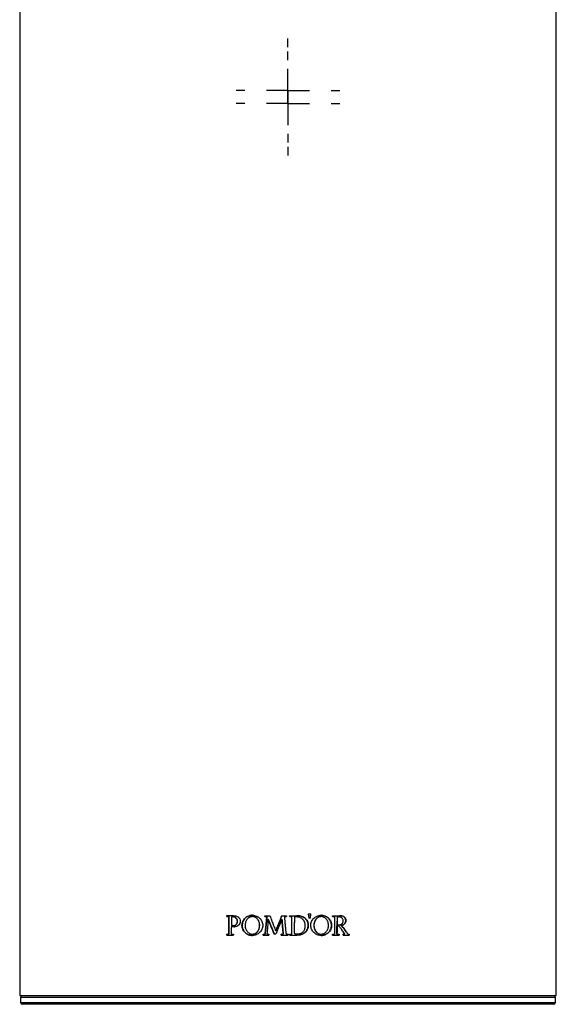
# Model space of a CAD drawing. Header units: millimetres. Extents: x 30 to 230, y 29 to 193.
# Tile 2 of 6: x 31 to 52, y 121 to 159. Entities that reach past the tile are written whole.
import ezdxf

# ---------------------------------------------------------------- set-up
doc = ezdxf.new("R2010")
doc.units = ezdxf.units.MM
doc.layers.add('图框', color=7, linetype='Continuous')

# ---------------------------------------------------------------- blocks, each defined once
blk = doc.blocks.new('SW_CENTERMARKSYMBOL_1')
at = {"layer": '图框', "color": 0}
for p, q in [((0, 1.667), (0, 2)), ((0, 0), (0, 0.833)), ((-1.667, 0), (-2, 0)), ((0, 0), (-0.833, 0)), ((0, 0), (0, -0.833)), ((0, 0), (0.833, 0)), ((1.667, 0), (2, 0)), ((0, -1.667), (0, -2))]:
    blk.add_line(p, q, dxfattribs=at)
blk = doc.blocks.new('SW_CENTERMARKSYMBOL_3')
at = {"layer": '图框', "color": 0}
for p, q in [((0, 1.667), (0, 2)), ((0, 0), (0, 0.833)), ((-1.667, 0), (-2, 0)), ((0, 0), (-0.833, 0)), ((0, 0), (0, -0.833)), ((0, 0), (0.833, 0)), ((1.667, 0), (2, 0)), ((0, -1.667), (0, -2))]:
    blk.add_line(p, q, dxfattribs=at)

msp = doc.modelspace()

# ---------------------------------------------------------------- linework, layer by layer
at = {"color": 7, "linetype": 'Continuous', "lineweight": 25}
for p, q in [((31.3, 176.24), (31.3, 121.24)), ((51.966, 121.24), (51.966, 176.24)), ((39.281, 124.305), (39.274, 124.305)), ((39.278, 124.319), (39.528, 124.319)), ((39.278, 124.29), (39.347, 124.29)), ((39.347, 124.29), (39.347, 123.602)), ((39.355, 124.29), (39.347, 124.29)), ((39.355, 124.29), (39.355, 123.602)), ((40.265, 124.333), (40.26, 124.333)), ((40.739, 124.304), (40.736, 124.304)), ((40.74, 124.318), (40.936, 124.318)), ((40.74, 124.289), (40.817, 124.289)), ((40.82, 124.289), (40.817, 124.289)), ((41.393, 124.318), (41.569, 124.318)), ((41.494, 124.289), (41.569, 124.289)), ((41.7, 124.318), (41.969, 124.318)), ((41.7, 124.289), (41.771, 124.289)), ((41.771, 124.289), (41.771, 123.603)), ((42.411, 124.386), (42.43, 124.22)), ((42.492, 124.219), (42.508, 124.388)), ((42.495, 124.219), (42.511, 124.388)), ((42.908, 124.333), (42.913, 124.333)), ((43.349, 124.318), (43.624, 124.318)), ((43.349, 124.289), (43.419, 124.289)), ((43.419, 124.289), (43.419, 123.602)), ((39.458, 123.919), (39.451, 123.919)), ((39.466, 124.27), (39.459, 124.27)), ((39.506, 124.271), (39.499, 124.271)), ((39.519, 123.935), (39.512, 123.935)), ((39.692, 124.1), (39.685, 124.1)), ((39.867, 123.944), (39.861, 123.944)), ((40.265, 124.281), (40.26, 124.281)), ((40.545, 123.944), (40.541, 123.944)), ((40.87, 124.187), (40.867, 124.187)), ((41.401, 124.187), (41.4, 124.187)), ((41.884, 124.28), (41.885, 124.28)), ((42.41, 123.948), (42.413, 123.948)), ((42.629, 123.944), (42.633, 123.944)), ((42.908, 124.281), (42.913, 124.281)), ((43.307, 123.944), (43.312, 123.944)), ((43.518, 123.971), (43.524, 123.971)), ((43.518, 123.943), (43.524, 123.943)), ((43.526, 124.27), (43.532, 124.27)), ((43.568, 124.271), (43.574, 124.271)), ((43.582, 123.963), (43.588, 123.963)), ((43.688, 123.932), (43.695, 123.932)), ((43.857, 124.131), (43.864, 124.131)), ((39.281, 123.588), (39.274, 123.588)), ((39.278, 123.602), (39.347, 123.602)), ((39.278, 123.574), (39.527, 123.574)), ((39.355, 123.602), (39.347, 123.602)), ((39.448, 123.603), (39.527, 123.603)), ((39.578, 123.892), (39.572, 123.892)), ((40.265, 123.609), (40.26, 123.609)), ((40.265, 123.556), (40.26, 123.556)), ((40.674, 123.588), (40.671, 123.588)), ((40.675, 123.603), (40.746, 123.603)), ((40.675, 123.574), (40.897, 123.574)), ((40.749, 123.603), (40.746, 123.603)), ((40.823, 123.603), (40.897, 123.603)), ((41.162, 123.731), (41.16, 123.731)), ((41.372, 123.588), (41.372, 123.588)), ((41.376, 123.603), (41.447, 123.603)), ((41.376, 123.574), (41.633, 123.574)), ((41.448, 123.603), (41.447, 123.603)), ((41.562, 123.603), (41.633, 123.603)), ((41.637, 123.588), (41.637, 123.588)), ((41.7, 123.603), (41.771, 123.603)), ((41.701, 123.574), (41.99, 123.574)), ((41.872, 123.665), (41.873, 123.665)), ((41.992, 123.617), (41.993, 123.617)), ((42.908, 123.609), (42.913, 123.609)), ((42.908, 123.556), (42.913, 123.556)), ((43.349, 123.602), (43.419, 123.602)), ((43.349, 123.574), (43.6, 123.574)), ((43.514, 123.602), (43.52, 123.602)), ((43.52, 123.602), (43.6, 123.602)), ((43.598, 123.588), (43.604, 123.588)), ((43.754, 123.602), (43.817, 123.602)), ((43.754, 123.574), (43.987, 123.574)), ((43.938, 123.602), (43.945, 123.602)), ((43.945, 123.602), (43.987, 123.602)), ((43.983, 123.588), (43.991, 123.588)), ((31.3, 121.24), (51.966, 121.24)), ((31.333, 121.174), (31.333, 120.974)), ((51.866, 120.907), (31.4, 120.907)), ((51.933, 120.974), (51.933, 121.174))]:
    msp.add_line(p, q, dxfattribs=at)
at = {"color": 1, "linetype": 'Continuous', "lineweight": 25}
for p, q in [((51.933, 121.174), (31.333, 121.174)), ((31.333, 120.974), (51.933, 120.974))]:
    msp.add_line(p, q, dxfattribs=at)
at = {"color": 7, "linetype": 'Continuous', "lineweight": 25}
for centre, start, end in [((31.4, 121.174), 90, 180), ((31.4, 120.974), 180, 270), ((51.866, 121.174), 0, 90), ((51.866, 120.974), 270, 0)]:
    msp.add_arc(centre, 0.0667, start, end, dxfattribs=at)
for points, knots in [([(39.274, 124.305), (39.274, 124.308), (39.274, 124.311), (39.274, 124.313), (39.274, 124.314), (39.275, 124.315), (39.275, 124.316), (39.275, 124.317), (39.276, 124.318), (39.278, 124.319)], [0, 0, 0, 0, 0.5, 0.5, 0.625, 0.625, 0.75, 0.75, 1, 1, 1, 1]), ([(39.278, 124.29), (39.276, 124.291), (39.276, 124.291), (39.275, 124.293), (39.275, 124.294), (39.274, 124.295), (39.274, 124.296), (39.274, 124.299), (39.274, 124.301), (39.274, 124.305)], [0, 0, 0, 0, 0.25, 0.25, 0.375, 0.375, 0.5, 0.5, 1, 1, 1, 1]), ([(39.285, 124.319), (39.285, 124.318), (39.284, 124.318), (39.282, 124.316), (39.281, 124.311), (39.281, 124.307), (39.281, 124.305)], [0, 0, 0, 0, 0.131015, 0.247295, 0.497985, 1, 1, 1, 1]), ([(39.281, 124.305), (39.281, 124.303), (39.281, 124.299), (39.282, 124.295), (39.283, 124.291), (39.284, 124.29), (39.285, 124.29)], [0, 0, 0, 0, 0.400947, 0.641473, 0.822719, 1, 1, 1, 1]), ([(39.528, 124.319), (39.602, 124.319), (39.663, 124.301), (39.712, 124.266), (39.714, 124.264), (39.717, 124.262), (39.719, 124.26), (39.723, 124.257), (39.727, 124.254), (39.736, 124.246), (39.741, 124.24), (39.757, 124.222), (39.766, 124.208), (39.788, 124.165), (39.796, 124.133), (39.796, 124.1)], [0, 0, 0, 0, 0.5, 0.5, 0.515625, 0.515625, 0.53125, 0.53125, 0.5625, 0.5625, 0.625, 0.625, 0.75, 0.75, 1, 1, 1, 1]), ([(39.861, 123.944), (39.861, 123.997), (39.872, 124.047), (39.913, 124.143), (39.942, 124.185), (40, 124.24), (40.019, 124.255), (40.063, 124.283), (40.085, 124.295), (40.122, 124.309), (40.134, 124.313), (40.158, 124.32), (40.171, 124.323), (40.208, 124.331), (40.234, 124.333), (40.26, 124.333)], [0, 0, 0, 0, 0.25, 0.25, 0.5, 0.5, 0.625, 0.625, 0.75, 0.75, 0.8125, 0.8125, 0.875, 0.875, 1, 1, 1, 1]), ([(40.265, 124.333), (40.252, 124.333), (40.226, 124.332), (40.188, 124.326), (40.151, 124.317), (40.102, 124.301), (40.045, 124.271), (39.984, 124.223), (39.933, 124.164), (39.896, 124.096), (39.871, 124.022), (39.868, 123.97), (39.867, 123.944)], [0, 0, 0, 0, 0.063284, 0.12566, 0.187672, 0.249874, 0.374984, 0.499674, 0.62524, 0.749746, 0.874456, 1, 1, 1, 1]), ([(40.26, 124.333), (40.313, 124.333), (40.363, 124.323), (40.423, 124.3), (40.435, 124.294), (40.459, 124.283), (40.47, 124.276), (40.502, 124.255), (40.522, 124.24), (40.551, 124.213), (40.56, 124.203), (40.577, 124.183), (40.585, 124.173), (40.607, 124.142), (40.62, 124.119), (40.651, 124.047), (40.662, 123.997), (40.662, 123.944)], [0, 0, 0, 0, 0.25, 0.25, 0.3125, 0.3125, 0.375, 0.375, 0.5, 0.5, 0.5625, 0.5625, 0.625, 0.625, 0.75, 0.75, 1, 1, 1, 1]), ([(40.736, 124.304), (40.736, 124.307), (40.736, 124.31), (40.736, 124.312), (40.737, 124.313), (40.737, 124.315), (40.737, 124.315), (40.738, 124.317), (40.739, 124.318), (40.74, 124.318)], [0, 0, 0, 0, 0.5, 0.5, 0.625, 0.625, 0.75, 0.75, 1, 1, 1, 1]), ([(40.74, 124.289), (40.738, 124.29), (40.738, 124.291), (40.737, 124.293), (40.737, 124.293), (40.737, 124.295), (40.736, 124.295), (40.736, 124.299), (40.736, 124.301), (40.736, 124.304)], [0, 0, 0, 0, 0.25, 0.25, 0.375, 0.375, 0.5, 0.5, 1, 1, 1, 1]), ([(40.743, 124.318), (40.742, 124.318), (40.741, 124.317), (40.74, 124.315), (40.739, 124.311), (40.739, 124.307), (40.739, 124.304)], [0, 0, 0, 0, 0.130474, 0.247308, 0.497995, 1, 1, 1, 1]), ([(40.739, 124.304), (40.739, 124.302), (40.739, 124.299), (40.74, 124.294), (40.74, 124.291), (40.742, 124.29), (40.743, 124.289)], [0, 0, 0, 0, 0.400953, 0.641497, 0.822764, 1, 1, 1, 1]), ([(40.746, 123.603), (40.751, 123.629), (40.758, 123.686), (40.768, 123.774), (40.768, 123.775), (40.768, 123.775), (40.768, 123.776), (40.768, 123.777), (40.768, 123.778), (40.769, 123.781), (40.769, 123.782), (40.769, 123.787), (40.77, 123.791), (40.771, 123.801), (40.772, 123.808), (40.774, 123.829), (40.776, 123.843), (40.78, 123.886), (40.783, 123.915), (40.79, 123.976), (40.793, 124.005), (40.797, 124.048), (40.798, 124.062), (40.8, 124.079), (40.8, 124.082), (40.801, 124.087), (40.801, 124.089), (40.801, 124.091), (40.801, 124.092), (40.802, 124.095), (40.802, 124.096), (40.803, 124.109), (40.804, 124.119), (40.813, 124.211), (40.817, 124.265), (40.817, 124.289)], [0, 0, 0, 0, 0.25, 0.25, 0.251953, 0.251953, 0.253906, 0.253906, 0.257812, 0.257812, 0.265625, 0.265625, 0.28125, 0.28125, 0.3125, 0.3125, 0.375, 0.375, 0.5, 0.5, 0.625, 0.625, 0.6875, 0.6875, 0.703125, 0.703125, 0.710938, 0.710938, 0.714844, 0.714844, 0.71875, 0.71875, 0.75, 0.75, 1, 1, 1, 1]), ([(40.82, 124.289), (40.819, 124.276), (40.818, 124.24), (40.812, 124.175), (40.802, 124.074), (40.789, 123.937), (40.773, 123.795), (40.76, 123.68), (40.752, 123.623), (40.749, 123.603)], [0, 0, 0, 0, 0.05905, 0.15428, 0.285716, 0.500005, 0.750006, 0.90835, 1, 1, 1, 1]), ([(40.936, 124.318), (40.943, 124.295), (40.96, 124.246), (40.99, 124.17), (40.99, 124.17), (40.99, 124.169), (40.99, 124.169), (40.99, 124.168), (40.991, 124.168), (40.991, 124.166), (40.992, 124.165), (40.993, 124.161), (40.994, 124.159), (40.997, 124.152), (40.999, 124.147), (41.005, 124.131), (41.009, 124.119), (41.023, 124.083), (41.034, 124.055), (41.047, 124.023), (41.047, 124.022), (41.048, 124.019), (41.049, 124.018), (41.05, 124.014), (41.051, 124.012), (41.054, 124.005), (41.055, 124), (41.061, 123.987), (41.064, 123.978), (41.074, 123.952), (41.081, 123.935), (41.099, 123.888), (41.11, 123.86), (41.139, 123.787), (41.152, 123.752), (41.16, 123.731)], [0, 0, 0, 0, 0.25, 0.25, 0.251953, 0.251953, 0.253906, 0.253906, 0.257812, 0.257812, 0.265625, 0.265625, 0.28125, 0.28125, 0.3125, 0.3125, 0.375, 0.375, 0.5, 0.5, 0.503906, 0.503906, 0.507812, 0.507812, 0.515625, 0.515625, 0.53125, 0.53125, 0.5625, 0.5625, 0.625, 0.625, 0.75, 0.75, 1, 1, 1, 1]), ([(41.16, 123.731), (41.178, 123.777), (41.218, 123.875), (41.279, 124.025), (41.279, 124.026), (41.28, 124.028), (41.28, 124.029), (41.282, 124.032), (41.282, 124.034), (41.285, 124.039), (41.286, 124.043), (41.291, 124.054), (41.294, 124.061), (41.302, 124.082), (41.308, 124.096), (41.322, 124.132), (41.331, 124.153), (41.338, 124.17), (41.338, 124.171), (41.339, 124.173), (41.339, 124.173), (41.34, 124.175), (41.34, 124.176), (41.341, 124.18), (41.342, 124.182), (41.345, 124.189), (41.347, 124.194), (41.352, 124.207), (41.356, 124.215), (41.365, 124.239), (41.37, 124.254), (41.384, 124.29), (41.39, 124.308), (41.393, 124.318)], [0, 0, 0, 0, 0.5, 0.5, 0.503906, 0.503906, 0.507812, 0.507812, 0.515625, 0.515625, 0.53125, 0.53125, 0.5625, 0.5625, 0.625, 0.625, 0.75, 0.75, 0.751953, 0.751953, 0.753906, 0.753906, 0.757812, 0.757812, 0.765625, 0.765625, 0.78125, 0.78125, 0.8125, 0.8125, 0.875, 0.875, 1, 1, 1, 1]), ([(41.394, 124.318), (41.391, 124.311), (41.386, 124.294), (41.374, 124.262), (41.358, 124.22), (41.337, 124.167), (41.311, 124.101), (41.266, 123.99), (41.215, 123.865), (41.176, 123.767), (41.162, 123.731)], [0, 0, 0, 0, 0.034423, 0.087544, 0.159399, 0.250002, 0.356699, 0.500001, 0.815923, 1, 1, 1, 1]), ([(41.494, 124.289), (41.494, 124.269), (41.499, 124.211), (41.507, 124.117), (41.507, 124.116), (41.507, 124.116), (41.507, 124.115), (41.508, 124.114), (41.508, 124.113), (41.508, 124.111), (41.508, 124.109), (41.509, 124.104), (41.509, 124.101), (41.51, 124.09), (41.51, 124.084), (41.512, 124.063), (41.514, 124.049), (41.518, 124.006), (41.521, 123.976), (41.527, 123.915), (41.53, 123.886), (41.534, 123.843), (41.535, 123.829), (41.537, 123.812), (41.538, 123.809), (41.538, 123.804), (41.538, 123.802), (41.539, 123.8), (41.539, 123.799), (41.539, 123.796), (41.539, 123.795), (41.54, 123.782), (41.542, 123.771), (41.552, 123.678), (41.558, 123.625), (41.562, 123.603)], [0, 0, 0, 0, 0.25, 0.25, 0.251953, 0.251953, 0.253906, 0.253906, 0.257812, 0.257812, 0.265625, 0.265625, 0.28125, 0.28125, 0.3125, 0.3125, 0.375, 0.375, 0.5, 0.5, 0.625, 0.625, 0.6875, 0.6875, 0.703125, 0.703125, 0.710938, 0.710938, 0.714844, 0.714844, 0.71875, 0.71875, 0.75, 0.75, 1, 1, 1, 1]), ([(41.569, 124.318), (41.571, 124.317), (41.571, 124.317), (41.573, 124.314), (41.573, 124.313), (41.573, 124.311), (41.573, 124.311), (41.573, 124.31), (41.573, 124.309), (41.574, 124.307), (41.574, 124.306), (41.574, 124.304)], [0, 0, 0, 0, 0.25, 0.25, 0.5, 0.5, 0.625, 0.625, 0.75, 0.75, 1, 1, 1, 1]), ([(41.574, 124.304), (41.574, 124.301), (41.573, 124.299), (41.573, 124.295), (41.573, 124.295), (41.573, 124.293), (41.572, 124.293), (41.571, 124.291), (41.571, 124.29), (41.569, 124.289)], [0, 0, 0, 0, 0.5, 0.5, 0.625, 0.625, 0.75, 0.75, 1, 1, 1, 1]), ([(41.696, 124.304), (41.696, 124.307), (41.696, 124.31), (41.696, 124.312), (41.696, 124.313), (41.697, 124.315), (41.697, 124.315), (41.697, 124.317), (41.698, 124.318), (41.7, 124.318)], [0, 0, 0, 0, 0.5, 0.5, 0.625, 0.625, 0.75, 0.75, 1, 1, 1, 1]), ([(41.7, 124.289), (41.698, 124.29), (41.698, 124.291), (41.697, 124.293), (41.697, 124.293), (41.696, 124.295), (41.696, 124.295), (41.696, 124.299), (41.696, 124.301), (41.696, 124.304)], [0, 0, 0, 0, 0.25, 0.25, 0.375, 0.375, 0.5, 0.5, 1, 1, 1, 1]), ([(42.41, 123.948), (42.41, 123.96), (42.409, 123.982), (42.405, 124.015), (42.399, 124.047), (42.389, 124.078), (42.371, 124.122), (42.337, 124.177), (42.278, 124.233), (42.207, 124.274), (42.131, 124.3), (42.05, 124.316), (41.996, 124.317), (41.968, 124.318)], [0, 0, 0, 0, 0.052926, 0.104089, 0.153839, 0.202556, 0.250645, 0.374706, 0.500459, 0.621114, 0.750192, 0.870444, 1, 1, 1, 1]), ([(41.969, 124.318), (42.027, 124.318), (42.081, 124.312), (42.132, 124.299), (42.134, 124.298), (42.137, 124.297), (42.139, 124.297), (42.144, 124.295), (42.148, 124.294), (42.158, 124.291), (42.165, 124.289), (42.185, 124.282), (42.197, 124.277), (42.234, 124.26), (42.257, 124.246), (42.28, 124.229), (42.283, 124.227), (42.288, 124.223), (42.291, 124.22), (42.299, 124.214), (42.304, 124.209), (42.319, 124.195), (42.328, 124.185), (42.354, 124.154), (42.368, 124.131), (42.382, 124.1), (42.385, 124.095), (42.39, 124.082), (42.392, 124.076), (42.398, 124.058), (42.401, 124.045), (42.41, 124.005), (42.412, 123.977), (42.413, 123.948)], [0, 0, 0, 0, 0.25, 0.25, 0.257812, 0.257812, 0.265625, 0.265625, 0.28125, 0.28125, 0.3125, 0.3125, 0.375, 0.375, 0.5, 0.5, 0.515625, 0.515625, 0.53125, 0.53125, 0.5625, 0.5625, 0.625, 0.625, 0.75, 0.75, 0.78125, 0.78125, 0.8125, 0.8125, 0.875, 0.875, 1, 1, 1, 1]), ([(42.511, 123.944), (42.511, 123.997), (42.521, 124.047), (42.563, 124.143), (42.593, 124.185), (42.651, 124.24), (42.671, 124.255), (42.714, 124.283), (42.737, 124.295), (42.774, 124.309), (42.786, 124.313), (42.81, 124.32), (42.823, 124.323), (42.86, 124.331), (42.886, 124.333), (42.913, 124.333)], [0, 0, 0, 0, 0.25, 0.25, 0.5, 0.5, 0.625, 0.625, 0.75, 0.75, 0.8125, 0.8125, 0.875, 0.875, 1, 1, 1, 1]), ([(43.307, 123.944), (43.307, 123.954), (43.306, 123.975), (43.302, 124.006), (43.296, 124.037), (43.287, 124.066), (43.271, 124.11), (43.24, 124.164), (43.19, 124.223), (43.129, 124.271), (43.06, 124.306), (42.986, 124.329), (42.934, 124.332), (42.908, 124.333)], [0, 0, 0, 0, 0.050706, 0.100779, 0.150556, 0.200382, 0.2506, 0.375066, 0.500648, 0.625297, 0.750423, 0.874449, 1, 1, 1, 1]), ([(42.913, 124.333), (42.965, 124.333), (43.016, 124.323), (43.075, 124.3), (43.088, 124.294), (43.11, 124.283), (43.122, 124.276), (43.154, 124.255), (43.174, 124.24), (43.202, 124.213), (43.211, 124.203), (43.228, 124.183), (43.236, 124.173), (43.258, 124.142), (43.271, 124.119), (43.302, 124.047), (43.312, 123.997), (43.312, 123.944)], [0, 0, 0, 0, 0.25, 0.25, 0.3125, 0.3125, 0.375, 0.375, 0.5, 0.5, 0.5625, 0.5625, 0.625, 0.625, 0.75, 0.75, 1, 1, 1, 1]), ([(43.345, 124.304), (43.345, 124.307), (43.345, 124.31), (43.345, 124.312), (43.345, 124.313), (43.346, 124.314), (43.346, 124.315), (43.346, 124.317), (43.347, 124.318), (43.349, 124.318)], [0, 0, 0, 0, 0.5, 0.5, 0.625, 0.625, 0.75, 0.75, 1, 1, 1, 1]), ([(43.349, 124.289), (43.347, 124.29), (43.347, 124.291), (43.346, 124.293), (43.346, 124.293), (43.345, 124.295), (43.345, 124.295), (43.345, 124.299), (43.345, 124.301), (43.345, 124.304)], [0, 0, 0, 0, 0.25, 0.25, 0.375, 0.375, 0.5, 0.5, 1, 1, 1, 1]), ([(43.857, 124.131), (43.857, 124.138), (43.856, 124.153), (43.852, 124.175), (43.846, 124.195), (43.835, 124.221), (43.814, 124.251), (43.772, 124.286), (43.705, 124.314), (43.648, 124.316), (43.617, 124.318)], [0, 0, 0, 0, 0.065047, 0.127911, 0.189525, 0.25088, 0.37388, 0.500969, 0.730018, 1, 1, 1, 1]), ([(43.624, 124.318), (43.691, 124.318), (43.746, 124.304), (43.788, 124.276), (43.79, 124.275), (43.793, 124.273), (43.794, 124.272), (43.799, 124.268), (43.802, 124.266), (43.81, 124.259), (43.815, 124.254), (43.83, 124.238), (43.838, 124.227), (43.858, 124.189), (43.864, 124.162), (43.864, 124.131)], [0, 0, 0, 0, 0.5, 0.5, 0.515625, 0.515625, 0.53125, 0.53125, 0.5625, 0.5625, 0.625, 0.625, 0.75, 0.75, 1, 1, 1, 1]), ([(39.459, 124.27), (39.459, 124.251), (39.456, 124.197), (39.454, 124.088), (39.452, 123.998), (39.451, 123.944)], [0, 0, 0, 0, 0.176433, 0.499999, 1, 1, 1, 1]), ([(39.451, 123.944), (39.462, 123.941), (39.482, 123.937), (39.503, 123.936), (39.512, 123.935)], [0, 0, 0, 0, 0.537792, 1, 1, 1, 1]), ([(39.458, 123.919), (39.468, 123.915), (39.488, 123.907), (39.518, 123.899), (39.548, 123.893), (39.568, 123.893), (39.578, 123.892)], [0, 0, 0, 0, 0.260017, 0.511684, 0.757463, 1, 1, 1, 1]), ([(39.499, 124.271), (39.492, 124.271), (39.479, 124.271), (39.465, 124.271), (39.459, 124.27)], [0, 0, 0, 0, 0.52745, 1, 1, 1, 1]), ([(39.506, 124.271), (39.501, 124.271), (39.497, 124.271), (39.493, 124.271), (39.491, 124.271), (39.489, 124.271), (39.487, 124.271), (39.477, 124.271), (39.471, 124.271), (39.466, 124.27)], [0, 0, 0, 0, 0.25, 0.25, 0.375, 0.375, 0.5, 0.5, 1, 1, 1, 1]), ([(39.685, 124.1), (39.685, 124.108), (39.684, 124.124), (39.679, 124.148), (39.67, 124.174), (39.654, 124.201), (39.622, 124.236), (39.581, 124.259), (39.535, 124.27), (39.511, 124.271), (39.499, 124.271)], [0, 0, 0, 0, 0.085459, 0.168399, 0.250409, 0.375636, 0.500589, 0.74499, 0.868062, 1, 1, 1, 1]), ([(39.692, 124.1), (39.692, 124.112), (39.69, 124.124), (39.686, 124.148), (39.682, 124.159), (39.672, 124.181), (39.666, 124.191), (39.653, 124.21), (39.644, 124.219), (39.627, 124.235), (39.617, 124.241), (39.602, 124.25), (39.596, 124.253), (39.586, 124.257), (39.581, 124.259), (39.555, 124.268), (39.531, 124.271), (39.506, 124.271)], [0, 0, 0, 0, 0.125, 0.125, 0.25, 0.25, 0.375, 0.375, 0.5, 0.5, 0.625, 0.625, 0.6875, 0.6875, 0.75, 0.75, 1, 1, 1, 1]), ([(39.512, 123.935), (39.52, 123.936), (39.535, 123.936), (39.558, 123.94), (39.593, 123.949), (39.628, 123.97), (39.657, 124.004), (39.673, 124.034), (39.683, 124.066), (39.685, 124.089), (39.685, 124.1)], [0, 0, 0, 0, 0.088922, 0.173541, 0.254868, 0.499513, 0.623963, 0.749752, 0.872639, 1, 1, 1, 1]), ([(39.519, 123.935), (39.543, 123.935), (39.565, 123.939), (39.59, 123.948), (39.595, 123.95), (39.605, 123.954), (39.61, 123.957), (39.624, 123.965), (39.633, 123.972), (39.649, 123.987), (39.656, 123.995), (39.666, 124.009), (39.669, 124.014), (39.674, 124.024), (39.677, 124.029), (39.687, 124.055), (39.692, 124.077), (39.692, 124.1)], [0, 0, 0, 0, 0.25, 0.25, 0.3125, 0.3125, 0.375, 0.375, 0.5, 0.5, 0.625, 0.625, 0.6875, 0.6875, 0.75, 0.75, 1, 1, 1, 1]), ([(39.796, 124.1), (39.796, 124.07), (39.79, 124.042), (39.767, 123.99), (39.75, 123.966), (39.723, 123.942), (39.718, 123.938), (39.706, 123.93), (39.7, 123.926), (39.682, 123.916), (39.669, 123.91), (39.652, 123.904), (39.649, 123.903), (39.642, 123.901), (39.639, 123.9), (39.629, 123.898), (39.622, 123.897), (39.601, 123.893), (39.587, 123.892), (39.572, 123.892)], [0, 0, 0, 0, 0.25, 0.25, 0.5, 0.5, 0.5625, 0.5625, 0.625, 0.625, 0.75, 0.75, 0.78125, 0.78125, 0.8125, 0.8125, 0.875, 0.875, 1, 1, 1, 1]), ([(40.26, 123.556), (40.208, 123.556), (40.158, 123.565), (40.098, 123.589), (40.086, 123.594), (40.063, 123.606), (40.052, 123.612), (40.02, 123.633), (40, 123.649), (39.971, 123.676), (39.962, 123.685), (39.945, 123.705), (39.937, 123.715), (39.915, 123.747), (39.903, 123.769), (39.872, 123.84), (39.861, 123.891), (39.861, 123.944)], [0, 0, 0, 0, 0.25, 0.25, 0.3125, 0.3125, 0.375, 0.375, 0.5, 0.5, 0.5625, 0.5625, 0.625, 0.625, 0.75, 0.75, 1, 1, 1, 1]), ([(39.867, 123.944), (39.867, 123.933), (39.868, 123.912), (39.872, 123.882), (39.878, 123.851), (39.887, 123.822), (39.903, 123.778), (39.934, 123.724), (39.984, 123.665), (40.045, 123.617), (40.114, 123.582), (40.188, 123.56), (40.239, 123.557), (40.265, 123.556)], [0, 0, 0, 0, 0.050666, 0.100714, 0.150487, 0.200334, 0.250599, 0.37502, 0.500646, 0.625292, 0.750422, 0.874464, 1, 1, 1, 1]), ([(40.26, 124.281), (40.25, 124.28), (40.23, 124.28), (40.2, 124.274), (40.172, 124.265), (40.136, 124.248), (40.094, 124.219), (40.053, 124.174), (40.021, 124.122), (39.998, 124.065), (39.984, 124.005), (39.983, 123.964), (39.982, 123.944)], [0, 0, 0, 0, 0.063027, 0.125088, 0.187137, 0.250131, 0.372734, 0.49997, 0.623069, 0.749954, 0.873307, 1, 1, 1, 1]), ([(39.982, 123.944), (39.982, 123.933), (39.982, 123.913), (39.986, 123.883), (39.991, 123.853), (40.002, 123.814), (40.021, 123.767), (40.053, 123.715), (40.094, 123.67), (40.144, 123.636), (40.2, 123.613), (40.24, 123.61), (40.26, 123.609)], [0, 0, 0, 0, 0.0639688, 0.1267684, 0.1887532, 0.2502913, 0.3770676, 0.5003452, 0.6274599, 0.7502568, 0.8749975, 1, 1, 1, 1]), ([(40.541, 123.944), (40.541, 123.954), (40.541, 123.975), (40.537, 124.005), (40.531, 124.035), (40.521, 124.074), (40.502, 124.122), (40.469, 124.174), (40.428, 124.219), (40.378, 124.253), (40.321, 124.277), (40.281, 124.279), (40.26, 124.281)], [0, 0, 0, 0, 0.063935, 0.126723, 0.188719, 0.250292, 0.377039, 0.500348, 0.627513, 0.750263, 0.875129, 1, 1, 1, 1]), ([(40.662, 123.944), (40.662, 123.891), (40.651, 123.841), (40.609, 123.745), (40.58, 123.703), (40.532, 123.658), (40.522, 123.649), (40.502, 123.633), (40.491, 123.626), (40.459, 123.605), (40.436, 123.594), (40.399, 123.579), (40.387, 123.575), (40.363, 123.568), (40.35, 123.565), (40.312, 123.558), (40.287, 123.556), (40.26, 123.556)], [0, 0, 0, 0, 0.25, 0.25, 0.5, 0.5, 0.5625, 0.5625, 0.625, 0.625, 0.75, 0.75, 0.8125, 0.8125, 0.875, 0.875, 1, 1, 1, 1]), ([(40.26, 123.609), (40.271, 123.609), (40.291, 123.61), (40.32, 123.616), (40.349, 123.625), (40.385, 123.642), (40.427, 123.67), (40.469, 123.715), (40.502, 123.767), (40.524, 123.823), (40.539, 123.883), (40.54, 123.923), (40.541, 123.944)], [0, 0, 0, 0, 0.063011, 0.125082, 0.187146, 0.250136, 0.372874, 0.499981, 0.623201, 0.749962, 0.873319, 1, 1, 1, 1]), ([(40.545, 123.944), (40.545, 123.965), (40.543, 123.985), (40.539, 124.015), (40.537, 124.025), (40.533, 124.04), (40.532, 124.045), (40.53, 124.055), (40.528, 124.059), (40.52, 124.084), (40.513, 124.103), (40.499, 124.13), (40.494, 124.139), (40.486, 124.152), (40.483, 124.156), (40.478, 124.164), (40.475, 124.168), (40.459, 124.189), (40.445, 124.204), (40.422, 124.224), (40.414, 124.23), (40.402, 124.239), (40.398, 124.241), (40.389, 124.246), (40.385, 124.249), (40.345, 124.271), (40.306, 124.281), (40.265, 124.281)], [0, 0, 0, 0, 0.125, 0.125, 0.1875, 0.1875, 0.21875, 0.21875, 0.25, 0.25, 0.375, 0.375, 0.4375, 0.4375, 0.46875, 0.46875, 0.5, 0.5, 0.625, 0.625, 0.6875, 0.6875, 0.71875, 0.71875, 0.75, 0.75, 1, 1, 1, 1]), ([(40.265, 123.609), (40.285, 123.609), (40.305, 123.611), (40.334, 123.619), (40.344, 123.622), (40.358, 123.627), (40.362, 123.629), (40.371, 123.633), (40.376, 123.636), (40.398, 123.647), (40.414, 123.659), (40.437, 123.678), (40.444, 123.685), (40.455, 123.696), (40.458, 123.7), (40.465, 123.708), (40.468, 123.713), (40.484, 123.732), (40.494, 123.749), (40.508, 123.776), (40.512, 123.785), (40.518, 123.799), (40.52, 123.804), (40.523, 123.814), (40.525, 123.819), (40.539, 123.862), (40.545, 123.902), (40.545, 123.944)], [0, 0, 0, 0, 0.125, 0.125, 0.1875, 0.1875, 0.21875, 0.21875, 0.25, 0.25, 0.375, 0.375, 0.4375, 0.4375, 0.46875, 0.46875, 0.5, 0.5, 0.625, 0.625, 0.6875, 0.6875, 0.71875, 0.71875, 0.75, 0.75, 1, 1, 1, 1]), ([(41.884, 124.28), (41.882, 124.239), (41.88, 124.193), (41.878, 124.116), (41.877, 124.089), (41.876, 124.047), (41.876, 124.032), (41.876, 124.01), (41.876, 124.003), (41.875, 123.992), (41.875, 123.988), (41.875, 123.982), (41.875, 123.98), (41.875, 123.976), (41.875, 123.974), (41.873, 123.867), (41.872, 123.765), (41.872, 123.665)], [0, 0, 0, 0, 0.25, 0.25, 0.375, 0.375, 0.4375, 0.4375, 0.46875, 0.46875, 0.484375, 0.484375, 0.492188, 0.492188, 0.5, 0.5, 1, 1, 1, 1]), ([(41.885, 124.28), (41.883, 124.234), (41.879, 124.131), (41.876, 123.977), (41.874, 123.818), (41.873, 123.716), (41.873, 123.665)], [0, 0, 0, 0, 0.2251629, 0.4999983, 0.7530945, 1, 1, 1, 1]), ([(42.298, 123.92), (42.298, 123.935), (42.297, 123.965), (42.291, 124.007), (42.282, 124.046), (42.269, 124.083), (42.253, 124.116), (42.232, 124.146), (42.208, 124.174), (42.155, 124.22), (42.046, 124.27), (41.942, 124.276), (41.885, 124.28)], [0, 0, 0, 0, 0.072446, 0.140592, 0.205049, 0.266541, 0.325897, 0.384042, 0.441956, 0.50063, 0.724409, 1, 1, 1, 1]), ([(41.989, 123.574), (42.003, 123.574), (42.03, 123.575), (42.07, 123.579), (42.108, 123.585), (42.159, 123.599), (42.22, 123.623), (42.287, 123.666), (42.342, 123.723), (42.382, 123.792), (42.406, 123.868), (42.409, 123.921), (42.41, 123.948)], [0, 0, 0, 0, 0.065245, 0.128439, 0.189897, 0.24996, 0.3779, 0.49974, 0.625084, 0.749679, 0.871327, 1, 1, 1, 1]), ([(42.413, 123.948), (42.412, 123.891), (42.402, 123.84), (42.379, 123.787), (42.376, 123.781), (42.37, 123.769), (42.367, 123.763), (42.357, 123.746), (42.35, 123.736), (42.326, 123.704), (42.308, 123.685), (42.284, 123.666), (42.282, 123.664), (42.277, 123.66), (42.274, 123.658), (42.266, 123.653), (42.261, 123.649), (42.245, 123.638), (42.234, 123.632), (42.199, 123.614), (42.174, 123.604), (42.143, 123.595), (42.141, 123.594), (42.135, 123.592), (42.132, 123.591), (42.122, 123.589), (42.116, 123.587), (42.097, 123.583), (42.084, 123.581), (42.045, 123.576), (42.018, 123.574), (41.99, 123.574)], [0, 0, 0, 0, 0.25, 0.25, 0.28125, 0.28125, 0.3125, 0.3125, 0.375, 0.375, 0.5, 0.5, 0.515625, 0.515625, 0.53125, 0.53125, 0.5625, 0.5625, 0.625, 0.625, 0.75, 0.75, 0.765625, 0.765625, 0.78125, 0.78125, 0.8125, 0.8125, 0.875, 0.875, 1, 1, 1, 1]), ([(41.993, 123.617), (42.004, 123.618), (42.025, 123.618), (42.055, 123.622), (42.084, 123.628), (42.123, 123.639), (42.168, 123.661), (42.216, 123.698), (42.254, 123.746), (42.28, 123.8), (42.295, 123.859), (42.297, 123.9), (42.298, 123.92)], [0, 0, 0, 0, 0.065564, 0.128835, 0.190245, 0.250264, 0.376883, 0.500126, 0.623508, 0.749975, 0.871068, 1, 1, 1, 1]), ([(42.913, 123.556), (42.86, 123.556), (42.81, 123.565), (42.75, 123.589), (42.738, 123.594), (42.715, 123.606), (42.703, 123.612), (42.671, 123.633), (42.651, 123.649), (42.622, 123.676), (42.613, 123.685), (42.596, 123.705), (42.588, 123.715), (42.566, 123.747), (42.553, 123.769), (42.522, 123.84), (42.511, 123.891), (42.511, 123.944)], [0, 0, 0, 0, 0.25, 0.25, 0.3125, 0.3125, 0.375, 0.375, 0.5, 0.5, 0.5625, 0.5625, 0.625, 0.625, 0.75, 0.75, 1, 1, 1, 1]), ([(42.908, 124.281), (42.888, 124.281), (42.868, 124.278), (42.839, 124.271), (42.83, 124.268), (42.816, 124.262), (42.811, 124.26), (42.802, 124.256), (42.797, 124.254), (42.775, 124.242), (42.759, 124.231), (42.736, 124.211), (42.729, 124.204), (42.719, 124.192), (42.715, 124.188), (42.708, 124.18), (42.705, 124.176), (42.69, 124.156), (42.679, 124.139), (42.666, 124.112), (42.661, 124.103), (42.656, 124.089), (42.654, 124.084), (42.65, 124.074), (42.649, 124.069), (42.635, 124.026), (42.629, 123.986), (42.629, 123.944)], [0, 0, 0, 0, 0.125, 0.125, 0.1875, 0.1875, 0.21875, 0.21875, 0.25, 0.25, 0.375, 0.375, 0.4375, 0.4375, 0.46875, 0.46875, 0.5, 0.5, 0.625, 0.625, 0.6875, 0.6875, 0.71875, 0.71875, 0.75, 0.75, 1, 1, 1, 1]), ([(42.629, 123.944), (42.629, 123.923), (42.631, 123.902), (42.635, 123.873), (42.637, 123.863), (42.641, 123.848), (42.642, 123.843), (42.644, 123.834), (42.646, 123.829), (42.654, 123.804), (42.661, 123.785), (42.675, 123.758), (42.68, 123.749), (42.688, 123.737), (42.691, 123.733), (42.696, 123.725), (42.699, 123.721), (42.715, 123.7), (42.729, 123.685), (42.752, 123.665), (42.76, 123.659), (42.776, 123.648), (42.784, 123.643), (42.829, 123.619), (42.868, 123.609), (42.908, 123.609)], [0, 0, 0, 0, 0.125, 0.125, 0.1875, 0.1875, 0.21875, 0.21875, 0.25, 0.25, 0.375, 0.375, 0.4375, 0.4375, 0.46875, 0.46875, 0.5, 0.5, 0.625, 0.625, 0.6875, 0.6875, 0.75, 0.75, 1, 1, 1, 1]), ([(42.913, 124.281), (42.902, 124.28), (42.882, 124.28), (42.853, 124.274), (42.824, 124.265), (42.787, 124.248), (42.745, 124.219), (42.704, 124.174), (42.672, 124.122), (42.649, 124.065), (42.635, 124.005), (42.633, 123.964), (42.633, 123.944)], [0, 0, 0, 0, 0.063028, 0.125089, 0.187138, 0.250131, 0.372736, 0.49997, 0.62307, 0.749954, 0.873308, 1, 1, 1, 1]), ([(42.633, 123.944), (42.633, 123.933), (42.633, 123.913), (42.637, 123.883), (42.642, 123.853), (42.653, 123.814), (42.672, 123.767), (42.705, 123.715), (42.746, 123.67), (42.796, 123.636), (42.852, 123.613), (42.892, 123.61), (42.913, 123.609)], [0, 0, 0, 0, 0.063968, 0.126767, 0.188752, 0.250291, 0.377066, 0.500345, 0.627459, 0.750257, 0.874999, 1, 1, 1, 1]), ([(42.908, 123.556), (42.921, 123.556), (42.947, 123.557), (42.985, 123.562), (43.023, 123.571), (43.071, 123.588), (43.129, 123.617), (43.189, 123.665), (43.24, 123.724), (43.278, 123.792), (43.303, 123.866), (43.306, 123.918), (43.307, 123.944)], [0, 0, 0, 0, 0.063276, 0.125651, 0.187667, 0.249876, 0.374994, 0.499678, 0.625289, 0.74975, 0.874526, 1, 1, 1, 1]), ([(43.193, 123.944), (43.193, 123.954), (43.192, 123.975), (43.189, 124.005), (43.183, 124.035), (43.172, 124.074), (43.154, 124.122), (43.121, 124.174), (43.08, 124.219), (43.03, 124.253), (42.973, 124.277), (42.933, 124.279), (42.913, 124.281)], [0, 0, 0, 0, 0.0639344, 0.1267225, 0.1887188, 0.2502915, 0.3770389, 0.500348, 0.6275147, 0.7502631, 0.8751311, 1, 1, 1, 1]), ([(43.312, 123.944), (43.312, 123.891), (43.302, 123.841), (43.26, 123.745), (43.231, 123.703), (43.183, 123.658), (43.173, 123.649), (43.153, 123.633), (43.143, 123.626), (43.111, 123.605), (43.088, 123.594), (43.051, 123.579), (43.039, 123.575), (43.015, 123.568), (43.002, 123.565), (42.965, 123.558), (42.939, 123.556), (42.913, 123.556)], [0, 0, 0, 0, 0.25, 0.25, 0.5, 0.5, 0.5625, 0.5625, 0.625, 0.625, 0.75, 0.75, 0.8125, 0.8125, 0.875, 0.875, 1, 1, 1, 1]), ([(42.913, 123.609), (42.923, 123.609), (42.943, 123.61), (42.973, 123.616), (43.001, 123.625), (43.038, 123.642), (43.079, 123.67), (43.121, 123.715), (43.153, 123.767), (43.176, 123.823), (43.19, 123.883), (43.192, 123.923), (43.193, 123.944)], [0, 0, 0, 0, 0.063011, 0.125082, 0.187146, 0.250136, 0.372874, 0.499981, 0.623201, 0.749962, 0.873319, 1, 1, 1, 1]), ([(43.514, 123.602), (43.515, 123.658), (43.515, 123.771), (43.517, 123.885), (43.518, 123.943)], [0, 0, 0, 0, 0.488991, 1, 1, 1, 1]), ([(43.526, 124.27), (43.525, 124.258), (43.525, 124.24), (43.523, 124.202), (43.523, 124.188), (43.522, 124.165), (43.522, 124.157), (43.522, 124.144), (43.521, 124.139), (43.521, 124.132), (43.521, 124.13), (43.521, 124.127), (43.521, 124.126), (43.521, 124.123), (43.521, 124.122), (43.52, 124.069), (43.518, 124.019), (43.518, 123.971)], [0, 0, 0, 0, 0.25, 0.25, 0.375, 0.375, 0.4375, 0.4375, 0.46875, 0.46875, 0.484375, 0.484375, 0.492188, 0.492188, 0.5, 0.5, 1, 1, 1, 1]), ([(43.532, 124.27), (43.531, 124.252), (43.529, 124.202), (43.527, 124.102), (43.525, 124.021), (43.524, 123.971)], [0, 0, 0, 0, 0.185628, 0.499999, 1, 1, 1, 1]), ([(43.524, 123.971), (43.535, 123.969), (43.556, 123.964), (43.578, 123.963), (43.588, 123.963)], [0, 0, 0, 0, 0.523082, 1, 1, 1, 1]), ([(43.574, 124.271), (43.565, 124.271), (43.551, 124.271), (43.537, 124.271), (43.532, 124.27)], [0, 0, 0, 0, 0.642548, 1, 1, 1, 1]), ([(43.758, 124.109), (43.758, 124.117), (43.757, 124.133), (43.753, 124.156), (43.744, 124.181), (43.729, 124.208), (43.698, 124.24), (43.645, 124.267), (43.599, 124.27), (43.574, 124.271)], [0, 0, 0, 0, 0.0873434, 0.1701204, 0.2498563, 0.3750426, 0.5002533, 0.7312702, 1, 1, 1, 1]), ([(43.817, 123.602), (43.788, 123.651), (43.751, 123.707), (43.705, 123.772), (43.703, 123.775), (43.7, 123.779), (43.699, 123.781), (43.694, 123.788), (43.691, 123.792), (43.682, 123.805), (43.676, 123.813), (43.658, 123.837), (43.648, 123.851), (43.617, 123.891), (43.599, 123.912), (43.583, 123.928)], [0, 0, 0, 0, 0.5, 0.5, 0.515625, 0.515625, 0.53125, 0.53125, 0.5625, 0.5625, 0.625, 0.625, 0.75, 0.75, 1, 1, 1, 1]), ([(43.588, 123.963), (43.598, 123.963), (43.616, 123.964), (43.642, 123.968), (43.666, 123.975), (43.687, 123.985), (43.709, 123.999), (43.73, 124.019), (43.746, 124.046), (43.756, 124.076), (43.758, 124.098), (43.758, 124.109)], [0, 0, 0, 0, 0.112851, 0.217755, 0.316127, 0.409682, 0.500407, 0.625729, 0.750197, 0.871811, 1, 1, 1, 1]), ([(43.688, 123.932), (43.696, 123.934), (43.711, 123.938), (43.733, 123.946), (43.767, 123.964), (43.801, 123.991), (43.829, 124.029), (43.845, 124.061), (43.855, 124.095), (43.856, 124.119), (43.857, 124.131)], [0, 0, 0, 0, 0.0856083, 0.1687048, 0.2500405, 0.4992631, 0.6250503, 0.7495652, 0.8742054, 1, 1, 1, 1]), ([(43.938, 123.602), (43.916, 123.634), (43.877, 123.69), (43.813, 123.778), (43.753, 123.858), (43.708, 123.909), (43.688, 123.932)], [0, 0, 0, 0, 0.2751172, 0.5000739, 0.7825613, 1, 1, 1, 1]), ([(43.864, 124.131), (43.864, 124.082), (43.846, 124.037), (43.807, 123.992), (43.798, 123.984), (43.78, 123.97), (43.77, 123.963), (43.755, 123.954), (43.75, 123.952), (43.74, 123.947), (43.734, 123.945), (43.718, 123.938), (43.707, 123.935), (43.695, 123.932)], [0, 0, 0, 0, 0.5, 0.5, 0.625, 0.625, 0.75, 0.75, 0.8125, 0.8125, 0.875, 0.875, 1, 1, 1, 1]), ([(43.695, 123.932), (43.73, 123.895), (43.773, 123.841), (43.825, 123.77), (43.825, 123.77), (43.826, 123.77), (43.826, 123.769), (43.827, 123.768), (43.827, 123.768), (43.829, 123.765), (43.83, 123.764), (43.833, 123.76), (43.835, 123.757), (43.842, 123.748), (43.846, 123.742), (43.86, 123.723), (43.87, 123.71), (43.9, 123.668), (43.922, 123.636), (43.945, 123.602)], [0, 0, 0, 0, 0.5, 0.5, 0.503906, 0.503906, 0.507812, 0.507812, 0.515625, 0.515625, 0.53125, 0.53125, 0.5625, 0.5625, 0.625, 0.625, 0.75, 0.75, 1, 1, 1, 1]), ([(39.274, 123.588), (39.274, 123.591), (39.274, 123.593), (39.274, 123.597), (39.274, 123.597), (39.275, 123.598), (39.275, 123.599), (39.276, 123.601), (39.276, 123.602), (39.278, 123.602)], [0, 0, 0, 0, 0.5, 0.5, 0.625, 0.625, 0.75, 0.75, 1, 1, 1, 1]), ([(39.278, 123.574), (39.275, 123.575), (39.274, 123.577), (39.274, 123.581), (39.274, 123.581), (39.274, 123.582), (39.274, 123.583), (39.274, 123.585), (39.274, 123.586), (39.274, 123.588)], [0, 0, 0, 0, 0.5, 0.5, 0.625, 0.625, 0.75, 0.75, 1, 1, 1, 1]), ([(39.285, 123.602), (39.285, 123.602), (39.283, 123.601), (39.282, 123.598), (39.281, 123.594), (39.281, 123.59), (39.281, 123.588)], [0, 0, 0, 0, 0.161852, 0.32601, 0.570907, 1, 1, 1, 1]), ([(39.281, 123.588), (39.281, 123.585), (39.281, 123.581), (39.282, 123.577), (39.284, 123.575), (39.285, 123.574), (39.285, 123.574)], [0, 0, 0, 0, 0.501976, 0.752643, 0.868467, 1, 1, 1, 1]), ([(39.527, 123.603), (39.529, 123.602), (39.529, 123.602), (39.53, 123.6), (39.53, 123.599), (39.53, 123.598), (39.531, 123.597), (39.531, 123.594), (39.531, 123.592), (39.531, 123.588)], [0, 0, 0, 0, 0.25, 0.25, 0.375, 0.375, 0.5, 0.5, 1, 1, 1, 1]), ([(39.531, 123.588), (39.531, 123.585), (39.531, 123.582), (39.531, 123.58), (39.53, 123.579), (39.53, 123.577), (39.53, 123.577), (39.529, 123.575), (39.528, 123.574), (39.527, 123.574)], [0, 0, 0, 0, 0.5, 0.5, 0.625, 0.625, 0.75, 0.75, 1, 1, 1, 1]), ([(40.671, 123.588), (40.671, 123.591), (40.671, 123.593), (40.672, 123.597), (40.672, 123.597), (40.672, 123.598), (40.673, 123.599), (40.673, 123.601), (40.674, 123.602), (40.675, 123.603)], [0, 0, 0, 0, 0.5, 0.5, 0.625, 0.625, 0.75, 0.75, 1, 1, 1, 1]), ([(40.675, 123.574), (40.674, 123.574), (40.673, 123.575), (40.672, 123.577), (40.672, 123.579), (40.672, 123.581), (40.672, 123.581), (40.671, 123.582), (40.671, 123.583), (40.671, 123.585), (40.671, 123.586), (40.671, 123.588)], [0, 0, 0, 0, 0.25, 0.25, 0.5, 0.5, 0.625, 0.625, 0.75, 0.75, 1, 1, 1, 1]), ([(40.679, 123.603), (40.678, 123.602), (40.676, 123.601), (40.675, 123.598), (40.674, 123.594), (40.674, 123.59), (40.674, 123.588)], [0, 0, 0, 0, 0.161803, 0.325992, 0.570903, 1, 1, 1, 1]), ([(40.674, 123.588), (40.674, 123.585), (40.674, 123.581), (40.675, 123.577), (40.676, 123.575), (40.678, 123.574), (40.679, 123.574)], [0, 0, 0, 0, 0.5003055, 0.7000671, 0.8501718, 1, 1, 1, 1]), ([(40.897, 123.603), (40.899, 123.602), (40.899, 123.601), (40.9, 123.599), (40.9, 123.598), (40.9, 123.597), (40.901, 123.597), (40.901, 123.593), (40.901, 123.591), (40.901, 123.588)], [0, 0, 0, 0, 0.25, 0.25, 0.375, 0.375, 0.5, 0.5, 1, 1, 1, 1]), ([(40.901, 123.588), (40.901, 123.584), (40.901, 123.582), (40.901, 123.579), (40.9, 123.579), (40.9, 123.577), (40.9, 123.577), (40.899, 123.575), (40.898, 123.574), (40.897, 123.574)], [0, 0, 0, 0, 0.5, 0.5, 0.625, 0.625, 0.75, 0.75, 1, 1, 1, 1]), ([(41.372, 123.588), (41.372, 123.591), (41.372, 123.593), (41.372, 123.597), (41.372, 123.597), (41.373, 123.598), (41.373, 123.599), (41.374, 123.601), (41.374, 123.602), (41.376, 123.603)], [0, 0, 0, 0, 0.5, 0.5, 0.625, 0.625, 0.75, 0.75, 1, 1, 1, 1]), ([(41.377, 123.603), (41.376, 123.602), (41.374, 123.601), (41.373, 123.598), (41.373, 123.594), (41.372, 123.59), (41.372, 123.588)], [0, 0, 0, 0, 0.161803, 0.325992, 0.570903, 1, 1, 1, 1]), ([(41.376, 123.574), (41.374, 123.574), (41.374, 123.575), (41.373, 123.577), (41.372, 123.579), (41.372, 123.581), (41.372, 123.581), (41.372, 123.582), (41.372, 123.583), (41.372, 123.585), (41.372, 123.586), (41.372, 123.588)], [0, 0, 0, 0, 0.25, 0.25, 0.5, 0.5, 0.625, 0.625, 0.75, 0.75, 1, 1, 1, 1]), ([(41.372, 123.588), (41.372, 123.585), (41.373, 123.581), (41.374, 123.577), (41.374, 123.575), (41.376, 123.574), (41.377, 123.574)], [0, 0, 0, 0, 0.500306, 0.700067, 0.850172, 1, 1, 1, 1]), ([(41.637, 123.588), (41.637, 123.59), (41.637, 123.594), (41.636, 123.599), (41.635, 123.601), (41.634, 123.602), (41.633, 123.603), (41.633, 123.603)], [0, 0, 0, 0, 0.5003, 0.699626, 0.849759, 0.998406, 1, 1, 1, 1]), ([(41.633, 123.603), (41.635, 123.602), (41.635, 123.601), (41.636, 123.598), (41.637, 123.597), (41.637, 123.595), (41.637, 123.595), (41.637, 123.593), (41.637, 123.593), (41.637, 123.591), (41.637, 123.589), (41.637, 123.588)], [0, 0, 0, 0, 0.25, 0.25, 0.5, 0.5, 0.625, 0.625, 0.75, 0.75, 1, 1, 1, 1]), ([(41.633, 123.574), (41.634, 123.574), (41.635, 123.575), (41.636, 123.577), (41.637, 123.581), (41.637, 123.585), (41.637, 123.588)], [0, 0, 0, 0, 0.130627, 0.247284, 0.497973, 1, 1, 1, 1]), ([(41.637, 123.588), (41.637, 123.584), (41.637, 123.582), (41.637, 123.579), (41.637, 123.579), (41.636, 123.577), (41.636, 123.577), (41.635, 123.575), (41.634, 123.574), (41.633, 123.574)], [0, 0, 0, 0, 0.5, 0.5, 0.625, 0.625, 0.75, 0.75, 1, 1, 1, 1]), ([(41.696, 123.588), (41.696, 123.591), (41.696, 123.593), (41.696, 123.597), (41.696, 123.597), (41.697, 123.598), (41.697, 123.599), (41.698, 123.601), (41.698, 123.602), (41.7, 123.603)], [0, 0, 0, 0, 0.5, 0.5, 0.625, 0.625, 0.75, 0.75, 1, 1, 1, 1]), ([(41.872, 123.665), (41.872, 123.662), (41.873, 123.658), (41.873, 123.654), (41.874, 123.653), (41.874, 123.65), (41.875, 123.649), (41.876, 123.645), (41.878, 123.642), (41.88, 123.639), (41.882, 123.637), (41.883, 123.636), (41.884, 123.635), (41.885, 123.634), (41.886, 123.634), (41.89, 123.631), (41.895, 123.628), (41.903, 123.625), (41.906, 123.624), (41.911, 123.623), (41.913, 123.623), (41.915, 123.622), (41.916, 123.622), (41.918, 123.622), (41.918, 123.622), (41.919, 123.622), (41.92, 123.622), (41.937, 123.619), (41.961, 123.617), (41.992, 123.617)], [0, 0, 0, 0, 0.0625, 0.0625, 0.09375, 0.09375, 0.125, 0.125, 0.1875, 0.1875, 0.21875, 0.21875, 0.234375, 0.234375, 0.25, 0.25, 0.375, 0.375, 0.4375, 0.4375, 0.46875, 0.46875, 0.484375, 0.484375, 0.492188, 0.492188, 0.5, 0.5, 1, 1, 1, 1]), ([(41.873, 123.665), (41.873, 123.659), (41.874, 123.647), (41.886, 123.633), (41.902, 123.625), (41.924, 123.62), (41.955, 123.618), (41.979, 123.618), (41.993, 123.617)], [0, 0, 0, 0, 0.124682, 0.248358, 0.356719, 0.498561, 0.710951, 1, 1, 1, 1]), ([(43.345, 123.588), (43.345, 123.591), (43.345, 123.593), (43.345, 123.597), (43.345, 123.597), (43.346, 123.598), (43.346, 123.599), (43.347, 123.601), (43.347, 123.602), (43.349, 123.602)], [0, 0, 0, 0, 0.5, 0.5, 0.625, 0.625, 0.75, 0.75, 1, 1, 1, 1]), ([(43.349, 123.574), (43.346, 123.575), (43.346, 123.577), (43.345, 123.581), (43.345, 123.581), (43.345, 123.582), (43.345, 123.583), (43.345, 123.585), (43.345, 123.586), (43.345, 123.588)], [0, 0, 0, 0, 0.5, 0.5, 0.625, 0.625, 0.75, 0.75, 1, 1, 1, 1]), ([(43.598, 123.588), (43.598, 123.59), (43.598, 123.593), (43.597, 123.598), (43.596, 123.601), (43.594, 123.602), (43.594, 123.602)], [0, 0, 0, 0, 0.400969, 0.641518, 0.822796, 1, 1, 1, 1]), ([(43.594, 123.574), (43.594, 123.574), (43.595, 123.575), (43.597, 123.577), (43.597, 123.581), (43.598, 123.585), (43.598, 123.588)], [0, 0, 0, 0, 0.130563, 0.247263, 0.497956, 1, 1, 1, 1]), ([(43.6, 123.602), (43.602, 123.602), (43.602, 123.601), (43.603, 123.599), (43.603, 123.598), (43.603, 123.597), (43.603, 123.597), (43.604, 123.593), (43.604, 123.591), (43.604, 123.588)], [0, 0, 0, 0, 0.25, 0.25, 0.375, 0.375, 0.5, 0.5, 1, 1, 1, 1]), ([(43.604, 123.588), (43.604, 123.584), (43.604, 123.582), (43.603, 123.579), (43.603, 123.579), (43.603, 123.577), (43.603, 123.577), (43.602, 123.575), (43.601, 123.574), (43.6, 123.574)], [0, 0, 0, 0, 0.5, 0.5, 0.625, 0.625, 0.75, 0.75, 1, 1, 1, 1]), ([(43.983, 123.588), (43.983, 123.59), (43.983, 123.593), (43.982, 123.598), (43.982, 123.601), (43.98, 123.602), (43.979, 123.602)], [0, 0, 0, 0, 0.4009574, 0.6414947, 0.8227597, 1, 1, 1, 1]), ([(43.979, 123.574), (43.98, 123.574), (43.981, 123.575), (43.982, 123.577), (43.983, 123.581), (43.983, 123.585), (43.983, 123.588)], [0, 0, 0, 0, 0.130809, 0.24728, 0.49797, 1, 1, 1, 1]), ([(43.987, 123.602), (43.988, 123.602), (43.989, 123.601), (43.989, 123.599), (43.99, 123.598), (43.99, 123.597), (43.99, 123.597), (43.991, 123.593), (43.991, 123.591), (43.991, 123.588)], [0, 0, 0, 0, 0.25, 0.25, 0.375, 0.375, 0.5, 0.5, 1, 1, 1, 1]), ([(43.991, 123.588), (43.991, 123.584), (43.991, 123.582), (43.99, 123.579), (43.99, 123.579), (43.99, 123.577), (43.99, 123.577), (43.989, 123.575), (43.988, 123.574), (43.987, 123.574)], [0, 0, 0, 0, 0.5, 0.5, 0.625, 0.625, 0.75, 0.75, 1, 1, 1, 1])]:
    msp.add_open_spline(points, degree=3, knots=knots, dxfattribs=at)
for points in [[(42.411, 124.386), (42.444, 124.387), (42.478, 124.387), (42.511, 124.388)], [(39.451, 123.919), (39.449, 123.801), (39.448, 123.695), (39.448, 123.603)], [(39.572, 123.892), (39.532, 123.892), (39.491, 123.901), (39.451, 123.919)], [(40.867, 124.187), (40.852, 123.992), (40.838, 123.797), (40.823, 123.603)], [(41.105, 123.603), (41.026, 123.797), (40.946, 123.992), (40.867, 124.187)], [(40.87, 124.187), (40.949, 123.992), (41.028, 123.797), (41.107, 123.603)], [(41.4, 124.187), (41.324, 124.003), (41.249, 123.818), (41.173, 123.633)], [(41.447, 123.603), (41.431, 123.797), (41.416, 123.992), (41.4, 124.187)], [(41.401, 124.187), (41.417, 123.992), (41.432, 123.797), (41.448, 123.603)], [(42.495, 124.219), (42.473, 124.219), (42.452, 124.22), (42.43, 124.22)], [(43.518, 123.971), (43.541, 123.966), (43.562, 123.963), (43.582, 123.963)], [(43.524, 123.943), (43.522, 123.824), (43.52, 123.711), (43.52, 123.602)], [(43.583, 123.928), (43.563, 123.93), (43.543, 123.935), (43.524, 123.943)], [(41.173, 123.633), (41.164, 123.613), (41.141, 123.603), (41.105, 123.603)], [(41.701, 123.574), (41.697, 123.575), (41.696, 123.58), (41.696, 123.588)], [(43.751, 123.588), (43.751, 123.597), (43.752, 123.602), (43.754, 123.602)], [(43.754, 123.574), (43.752, 123.574), (43.751, 123.579), (43.751, 123.588)]]:
    msp.add_open_spline(points, degree=3, dxfattribs=at)

# ---------------------------------------------------------------- block references
at = {"layer": '图框'}
for name, p in [('SW_CENTERMARKSYMBOL_3', (41.633, 156.074)), ('SW_CENTERMARKSYMBOL_1', (41.633, 155.574))]:
    msp.add_blockref(name, p, dxfattribs=at)

doc.saveas('drawing.dxf')
